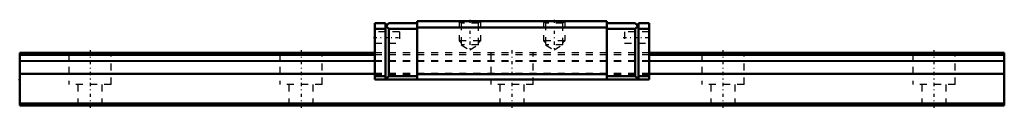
# Model space of a CAD drawing. Header units: millimetres. Extents: x -10 to 130, y 0 to 12.
import ezdxf

# ---------------------------------------------------------------- set-up
doc = ezdxf.new("R2010")
doc.units = ezdxf.units.MM
doc.linetypes.add('Center', pattern=[1.5, 0.45, -0.5, 0.05, -0.5])
doc.linetypes.add('Dashed', pattern=[2, 1, -1])
for name, color, linetype, lineweight in [('2d ConnectionPoints', 7, 'Continuous', 50), ('AM_0', 7, 'Continuous', 50), ('AM_4', 3, 'Continuous', 25), ('AM_5', 3, 'Continuous', 25), ('AM_7', 7, 'Center', 25), ('AM_9', 6, 'Dashed', 25)]:
    doc.layers.add(name, color=color, linetype=linetype, lineweight=lineweight)

# ---------------------------------------------------------------- blocks, each defined once
blk = doc.blocks.new('1_RSX9M1WUU1_Slider_0_in_RSX9M1WUUE140LMG100W5050001_0')
at = {"layer": 'AM_0'}
for p, q in [((40.5, 11.7), (42, 11.7)), ((40.5, 11.7), (40.5, 3.7)), ((42, 3.7), (42, 11.7)), ((42, 11.2), (42.5, 11.7)), ((42.1, 11.3), (42.5, 10.9)), ((42.5, 11.7), (46.5, 11.7)), ((46.5, 12), (46.5, 3.7)), ((73.5, 12), (46.5, 12)), ((73.5, 12), (73.5, 3.7)), ((77.5, 11.7), (73.5, 11.7)), ((77.5, 11.7), (78, 11.2)), ((77.9, 11.3), (77.5, 10.9)), ((79.5, 11.7), (78, 11.7)), ((78, 3.7), (78, 11.7)), ((79.5, 11.7), (79.5, 3.7)), ((40.5, 10.9), (42, 10.9)), ((42.5, 10.9), (42.5, 4.2)), ((42.5, 10.9), (46.5, 10.9)), ((73.5, 11.1), (46.5, 11.1)), ((77.5, 10.9), (73.5, 10.9)), ((77.5, 10.9), (77.5, 4.2)), ((79.5, 10.9), (78, 10.9)), ((40.5, 4.2), (42, 4.2)), ((42.5, 4.2), (42, 3.7)), ((42.5, 4.2), (46.5, 4.2)), ((73.5, 4.45), (46.5, 4.45)), ((77.5, 4.2), (73.5, 4.2)), ((77.5, 4.2), (78, 3.7)), ((79.5, 4.2), (78, 4.2)), ((40.5, 3.7), (79.5, 3.7))]:
    blk.add_line(p, q, dxfattribs=at)
at = {"layer": 'AM_5', "linetype": 'Dashed'}
for p, q in [((52.5, 12), (52.5, 9.2)), ((55.5, 12), (55.5, 9.2)), ((64.5, 12), (64.5, 9.2)), ((67.5, 12), (67.5, 9.2)), ((55.5, 9.2), (52.5, 9.2)), ((52.77, 8.92), (52.5, 9.2)), ((55.23, 8.92), (55.5, 9.2)), ((67.5, 9.2), (64.5, 9.2)), ((64.77, 8.92), (64.5, 9.2)), ((67.23, 8.92), (67.5, 9.2))]:
    blk.add_line(p, q, dxfattribs=at)
at = {"layer": 'AM_7'}
for p, q in [((54, 12.2), (54, 7.73)), ((66, 12.2), (66, 7.73)), ((40.33, 9.7), (44.17, 9.7)), ((75.83, 9.7), (79.67, 9.7))]:
    blk.add_line(p, q, dxfattribs=at)
at = {"layer": 'AM_9'}
for p, q in [((52.5, 12), (52.77, 11.73)), ((52.77, 11.73), (52.77, 8.64)), ((55.23, 11.73), (52.77, 11.73)), ((55.23, 11.73), (55.5, 12)), ((55.23, 8.64), (55.23, 11.73)), ((64.5, 12), (64.77, 11.73)), ((64.77, 11.73), (64.77, 8.64)), ((67.23, 11.73), (64.77, 11.73)), ((67.23, 11.73), (67.5, 12)), ((67.23, 8.64), (67.23, 11.73)), ((44, 10.5), (40.5, 10.5)), ((44, 10.5), (44, 8.9)), ((79.5, 10.5), (76, 10.5)), ((76, 10.5), (76, 8.9)), ((40.5, 8.9), (44, 8.9)), ((52.77, 8.64), (54, 7.93)), ((55.23, 8.64), (52.77, 8.64)), ((54, 7.93), (55.23, 8.64)), ((64.77, 8.64), (66, 7.93)), ((67.23, 8.64), (64.77, 8.64)), ((66, 7.93), (67.23, 8.64)), ((76, 8.9), (79.5, 8.9)), ((79.5, 7.5), (40.5, 7.5)), ((79.5, 7.2), (40.5, 7.2)), ((79.5, 6.38), (40.5, 6.38)), ((79.5, 6.25), (40.5, 6.25)), ((79.5, 4.55), (40.5, 4.55)), ((79.5, 4.42), (40.5, 4.42))]:
    blk.add_line(p, q, dxfattribs=at)
blk = doc.blocks.new('2_RSX9M1W14010_Track_0_in_RSX9M1WUUE140LMG100W5050001_0')
at = {"layer": 'AM_0'}
for p, q in [((-10, 7.5), (-10, 0)), ((40.5, 7.5), (-10, 7.5)), ((40.5, 7.2), (-10, 7.2)), ((130, 7.5), (79.5, 7.5)), ((130, 7.2), (79.5, 7.2)), ((130, 7.5), (130, 0)), ((130, 0.3), (-10, 0.3)), ((130, 0), (-10, 0))]:
    blk.add_line(p, q, dxfattribs=at)
at = {"layer": 'AM_4'}
for p, q in [((40.5, 6.38), (-10, 6.38)), ((40.5, 6.25), (-10, 6.25)), ((130, 6.38), (79.5, 6.38)), ((130, 6.25), (79.5, 6.25)), ((40.5, 4.55), (-10, 4.55)), ((40.5, 4.42), (-10, 4.42)), ((130, 4.55), (79.5, 4.55)), ((130, 4.42), (79.5, 4.42))]:
    blk.add_line(p, q, dxfattribs=at)
at = {"layer": 'AM_7'}
for p, q in [((0, 7.88), (0, -0.38)), ((30, 7.88), (30, -0.38)), ((60, 7.88), (60, -0.38)), ((90, 7.88), (90, -0.38)), ((120, 7.88), (120, -0.38))]:
    blk.add_line(p, q, dxfattribs=at)
at = {"layer": 'AM_9'}
for p, q in [((-3, 7.5), (-3, 3)), ((3, 3), (3, 7.5)), ((27, 7.5), (27, 3)), ((33, 3), (33, 7.5)), ((79.5, 7.5), (40.5, 7.5)), ((79.5, 7.2), (40.5, 7.2)), ((57, 7.5), (57, 3)), ((63, 3), (63, 7.5)), ((87, 7.5), (87, 3)), ((93, 3), (93, 7.5)), ((117, 7.5), (117, 3)), ((123, 3), (123, 7.5)), ((79.5, 6.38), (40.5, 6.38)), ((79.5, 6.25), (40.5, 6.25)), ((79.5, 4.55), (40.5, 4.55)), ((79.5, 4.42), (40.5, 4.42)), ((3, 3), (-3, 3)), ((-1.75, 3), (-1.75, 0)), ((1.75, 0), (1.75, 3)), ((33, 3), (27, 3)), ((28.25, 3), (28.25, 0)), ((31.75, 0), (31.75, 3)), ((63, 3), (57, 3)), ((58.25, 3), (58.25, 0)), ((61.75, 0), (61.75, 3)), ((93, 3), (87, 3)), ((88.25, 3), (88.25, 0)), ((91.75, 0), (91.75, 3)), ((123, 3), (117, 3)), ((118.25, 3), (118.25, 0)), ((121.75, 0), (121.75, 3))]:
    blk.add_line(p, q, dxfattribs=at)

msp = doc.modelspace()

# ---------------------------------------------------------------- linework, layer by layer
at = {"layer": '2d ConnectionPoints'}
for p in [(-10, 3.7), (0, 0), (0, 0)]:
    msp.add_point(p, dxfattribs=at)

# ---------------------------------------------------------------- block references
for name in ['1_RSX9M1WUU1_Slider_0_in_RSX9M1WUUE140LMG100W5050001_0', '2_RSX9M1W14010_Track_0_in_RSX9M1WUUE140LMG100W5050001_0']:
    msp.add_blockref(name, (0, 0))

doc.saveas('drawing.dxf')
